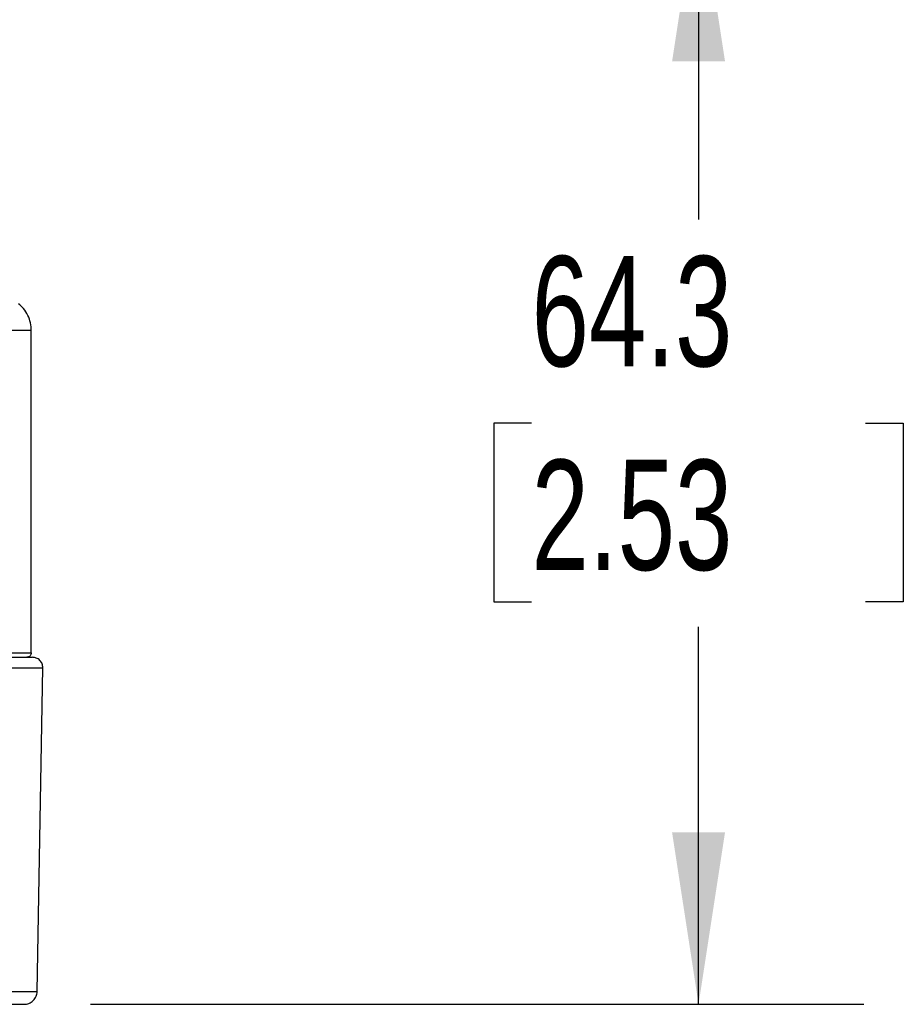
# Model space of a CAD drawing. Header units: millimetres. Extents: x 19 to 819, y 19 to 629.
# Tile 26 of 68: x 328 to 379, y 351 to 408. Entities that reach past the tile are written whole.
import ezdxf

# ---------------------------------------------------------------- set-up
doc = ezdxf.new("R2010")
doc.units = ezdxf.units.MM
doc.header["$LTSCALE"] = 3
doc.layers.add('DIMENSIONS', color=140, linetype='Continuous', lineweight=25)
doc.styles.add('SLDTEXTSTYLE0', font='TXT', dxfattribs={"width": 0.7})
doc.dimstyles.new('SLDDIMSTYLE1', dxfattribs={"dimtxt": 6.474023, "dimasz": 9.906, "dimexe": 0, "dimexo": 0.0625, "dimgap": 1.618506, "dimtad": 0, "dimtih": 1, "dimtoh": 1, "dimrnd": 1e-09, "dimzin": 12, "dimdsep": 46, "dimtxsty": 'SLDTEXTSTYLE0', "dimsah": 1, "dimcen": 0.09, "dimadec": 0, "dimazin": 3, "dimtfac": 1, "dimtofl": 0, "dimtmove": 0, "dimatfit": 3, "dimfxl": 0, "dimfrac": 2, "dimtolj": 1, "dimtzin": 12, "dimarcsym": 0})

# ---------------------------------------------------------------- blocks, each defined once
blk = doc.blocks.new('_D_2')
at = {"layer": 'DIMENSIONS'}
for p, q in [((297.724, 415.309), (377.048, 415.309)), ((367.523, 415.309), (367.523, 396.281)), ((357.904, 384.542), (355.73, 384.542)), ((355.73, 384.542), (355.73, 374.253)), ((377.143, 384.542), (379.317, 384.542)), ((379.317, 384.542), (379.317, 374.253)), ((355.73, 374.253), (357.904, 374.253)), ((379.317, 374.253), (377.143, 374.253)), ((367.523, 351.057), (367.523, 372.803)), ((332.49, 351.057), (377.048, 351.057))]:
    blk.add_line(p, q, dxfattribs=at)
for points in [[(367.523, 415.309), (365.999, 405.403), (369.047, 405.403)], [(367.523, 351.057), (369.047, 360.963), (365.999, 360.963)]]:
    blk.add_solid(points, dxfattribs=at)
at = {"layer": 'DIMENSIONS', "char_height": 6.35, "attachment_point": 1, "style": 'SLDTEXTSTYLE0'}
for s, insert in [('64.3', (357.904, 394.177)), ('2.53', (357.904, 382.438))]:
    blk.add_mtext(s, dxfattribs=dict(at, insert=insert))

msp = doc.modelspace()

# ---------------------------------------------------------------- linework, layer by layer
for p, q in [((329.088, 389.89), (323.038, 389.89)), ((329.088, 371.307), (329.088, 389.89)), ((320.133, 371.307), (329.088, 371.307)), ((264.088, 370.451), (329.751, 370.451)), ((329.425, 351.789), (329.751, 370.451)), ((264.088, 351.789), (329.425, 351.789))]:
    msp.add_line(p, q)
for points, knots in [([(329.088, 389.89), (329.078, 390.037), (329.059, 390.336), (328.902, 390.766), (328.672, 391.146), (328.459, 391.337), (328.36, 391.425)], [0, 0, 0, 0, 0.2506464, 0.5112666, 0.7754347, 1, 1, 1, 1]), ([(329.088, 371.307), (329.088, 371.248), (329.063, 371.179), (328.966, 371.082), (328.897, 371.057), (328.838, 371.057)], [0, 0, 0, 0, 0.5, 0.5, 1, 1, 1, 1]), ([(264.088, 371.057), (264.35, 371.057), (264.876, 371.057), (265.664, 371.057), (266.451, 371.057), (267.237, 371.057), (268.023, 371.057), (268.808, 371.057), (269.593, 371.057), (270.377, 371.057), (271.16, 371.057), (271.943, 371.057), (274.085, 371.057), (277.567, 371.057), (282.525, 371.057), (287.566, 371.057), (292.834, 371.057), (298.069, 371.057), (303.322, 371.057), (308.406, 371.057), (313.273, 371.057), (317.743, 371.057), (320.993, 371.057), (323.258, 371.057), (324.783, 371.057), (326.098, 371.057), (327.198, 371.057), (328.065, 371.057), (328.566, 371.057), (328.838, 371.057), (328.98, 371.057), (329.08, 371.057), (329.143, 371.057), (329.151, 371.057), (329.155, 371.057)], [0, 0, 0, 0, 0.007715, 0.015426, 0.023132, 0.030836, 0.038538, 0.046239, 0.053942, 0.061646, 0.069353, 0.077064, 0.08478, 0.132735, 0.180696, 0.234742, 0.288794, 0.349234, 0.409679, 0.474906, 0.543188, 0.614327, 0.688035, 0.725999, 0.763969, 0.8028, 0.841637, 0.881069, 0.920506, 0.936413, 0.952306, 0.968195, 0.98409, 1, 1, 1, 1]), ([(329.751, 370.451), (329.744, 370.527), (329.734, 370.644), (329.66, 370.785), (329.583, 370.882), (329.487, 370.961), (329.347, 371.037), (329.231, 371.049), (329.155, 371.057)], [0, 0, 0, 0, 0.239214, 0.368205, 0.5, 0.631795, 0.760786, 1, 1, 1, 1]), ([(328.68, 351.057), (328.773, 351.067), (328.916, 351.082), (329.088, 351.173), (329.206, 351.267), (329.302, 351.384), (329.396, 351.554), (329.414, 351.696), (329.425, 351.789)], [0, 0, 0, 0, 0.239697, 0.368515, 0.5, 0.631485, 0.760303, 1, 1, 1, 1]), ([(264.088, 351.057), (266.779, 351.057), (269.64, 351.057), (275.684, 351.057), (278.866, 351.057), (285.481, 351.057), (288.913, 351.057), (295.872, 351.057), (299.398, 351.057), (304.566, 351.057), (306.267, 351.057), (309.585, 351.057), (311.202, 351.057), (314.305, 351.057), (315.791, 351.057), (318.583, 351.057), (319.889, 351.057), (322.273, 351.057), (323.351, 351.057), (325.235, 351.057), (326.041, 351.057), (327.345, 351.057), (327.844, 351.057), (328.512, 351.057), (328.68, 351.057), (328.68, 351.057)], [0, 0, 0, 0, 0.125, 0.125, 0.25, 0.25, 0.375, 0.375, 0.5, 0.5, 0.5625, 0.5625, 0.625, 0.625, 0.6875, 0.6875, 0.75, 0.75, 0.8125, 0.8125, 0.875, 0.875, 0.9375, 0.9375, 1, 1, 1, 1])]:
    msp.add_open_spline(points, degree=3, knots=knots)

# ---------------------------------------------------------------- dimensions: what is measured, and where the dimension line sits
at = {"layer": 'DIMENSIONS'}
dim = msp.add_linear_dim(base=(367.523, 351.057), p1=(293.914, 415.309), p2=(328.68, 351.057), angle=90, dimstyle='SLDDIMSTYLE1', dxfattribs=at)
dim.commit()
dim.dimension.update_dxf_attribs({"geometry": '_D_2', "text_midpoint": (367.523, 384.542), "dimtype": 160})

doc.saveas('drawing.dxf')
